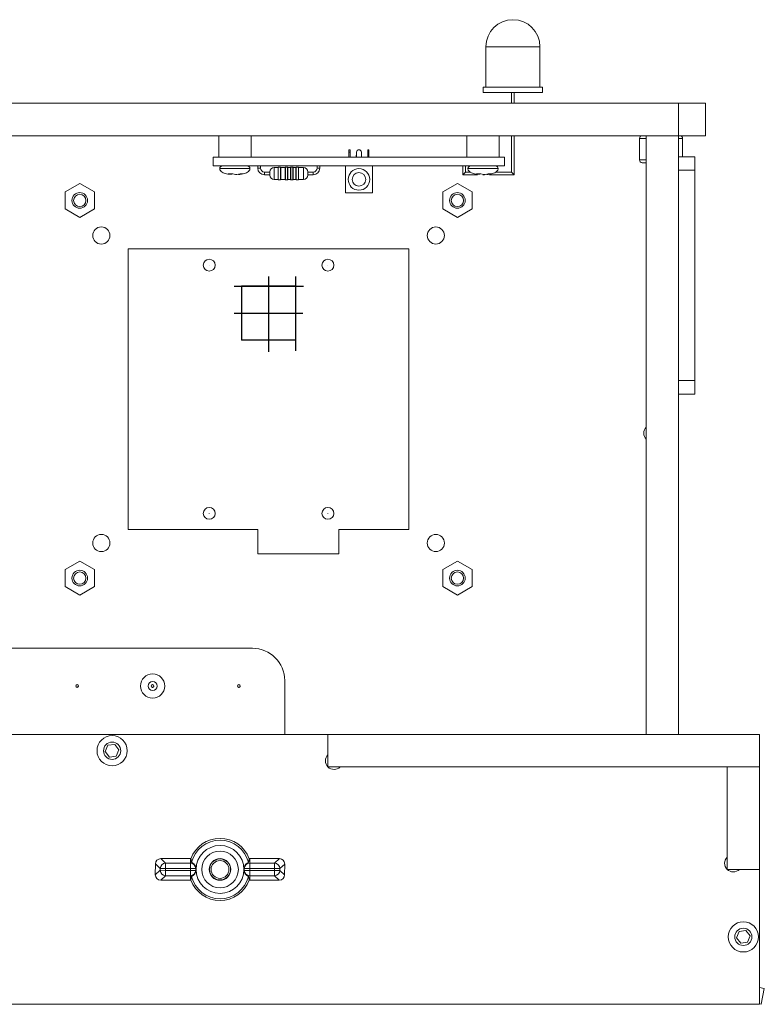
# Model space of a CAD drawing. Header units: millimetres. Extents: x 0 to 210, y 0 to 297.
# Tile 5 of 6: x 117 to 144, y 163 to 200. Entities that reach past the tile are written whole.
import ezdxf

# ---------------------------------------------------------------- set-up
doc = ezdxf.new("R2010")
doc.units = ezdxf.units.MM
doc.linetypes.add('CENTERX2', pattern=[20.32, 12.7, -2.54, 2.54, -2.54])

msp = doc.modelspace()

# ---------------------------------------------------------------- linework, layer by layer
at = {"color": 7, "linetype": 'Continuous', "lineweight": 15}
for p, q in [((134.163, 198.868), (134.163, 197.368)), ((136.163, 197.368), (136.163, 198.868)), ((134.063, 197.368), (134.063, 197.168)), ((136.263, 197.368), (134.063, 197.368)), ((136.263, 197.168), (134.063, 197.168)), ((135.113, 197.168), (135.113, 196.768)), ((135.213, 196.768), (135.213, 197.168)), ((136.263, 197.168), (136.263, 197.368)), ((85.305, 196.768), (141.305, 196.768)), ((141.305, 196.768), (141.305, 195.568)), ((141.305, 196.768), (142.305, 196.768)), ((142.305, 196.768), (142.305, 195.568)), ((85.305, 195.568), (141.305, 195.568)), ((124.255, 195.568), (124.255, 194.768)), ((125.455, 194.768), (125.455, 195.568)), ((133.455, 195.568), (133.455, 194.768)), ((134.655, 194.768), (134.655, 195.568)), ((135.113, 195.568), (135.113, 194.218)), ((135.213, 194.118), (135.213, 195.568)), ((139.855, 195.468), (139.855, 194.668)), ((140.105, 173.368), (140.105, 195.568)), ((141.305, 195.568), (142.305, 195.568)), ((141.305, 173.368), (141.305, 195.568)), ((141.455, 194.788), (141.455, 195.468)), ((129.125, 195.05), (129.085, 195.05)), ((129.085, 194.96), (129.085, 195.05)), ((129.125, 194.96), (129.085, 194.96)), ((129.085, 194.96), (129.085, 194.768)), ((129.125, 195.05), (129.125, 194.96)), ((129.125, 194.96), (129.125, 194.768)), ((129.365, 194.96), (129.365, 194.768)), ((129.545, 194.96), (129.545, 194.768)), ((129.785, 194.96), (129.785, 195.05)), ((129.785, 195.05), (129.825, 195.05)), ((129.785, 194.96), (129.785, 194.768)), ((129.825, 194.96), (129.785, 194.96)), ((129.825, 195.05), (129.825, 194.96)), ((129.825, 194.96), (129.825, 194.768)), ((124.055, 194.448), (124.055, 194.768)), ((134.855, 194.768), (124.055, 194.768)), ((129.355, 194.848), (129.355, 194.768)), ((129.355, 194.848), (129.365, 194.848)), ((129.545, 194.848), (129.555, 194.848)), ((129.555, 194.768), (129.555, 194.848)), ((134.855, 194.448), (134.855, 194.768)), ((140.105, 194.568), (139.955, 194.568)), ((141.905, 194.788), (141.305, 194.788)), ((141.905, 194.788), (141.905, 194.288)), ((134.855, 194.448), (124.055, 194.448)), ((125.705, 194.448), (125.705, 194.368)), ((125.805, 194.368), (125.805, 194.448)), ((126.155, 194.218), (125.955, 194.218)), ((126.155, 194.108), (126.155, 194.228)), ((126.455, 194.388), (126.315, 194.388)), ((126.455, 193.948), (126.455, 194.388)), ((126.545, 194.398), (126.465, 194.398)), ((126.719, 194.388), (126.555, 194.388)), ((126.555, 194.388), (126.555, 194.168)), ((126.719, 193.948), (126.719, 194.388)), ((126.809, 194.398), (126.729, 194.398)), ((126.919, 194.388), (126.819, 194.388)), ((126.819, 194.388), (126.819, 194.168)), ((126.919, 193.948), (126.919, 194.388)), ((127.009, 194.398), (126.929, 194.398)), ((127.119, 194.388), (127.019, 194.388)), ((127.019, 194.388), (127.019, 194.168)), ((127.119, 193.948), (127.119, 194.388)), ((127.209, 194.398), (127.129, 194.398)), ((127.395, 194.388), (127.219, 194.388)), ((127.219, 194.388), (127.219, 194.168)), ((127.555, 194.108), (127.555, 194.228)), ((127.755, 194.218), (127.555, 194.218)), ((127.905, 194.448), (127.905, 194.368)), ((128.005, 194.368), (128.005, 194.448)), ((128.955, 193.448), (128.955, 194.448)), ((129.955, 193.448), (129.955, 194.448)), ((133.305, 194.448), (133.305, 194.118)), ((133.405, 194.218), (133.305, 194.118)), ((133.405, 194.218), (133.405, 194.448)), ((133.584, 194.218), (133.405, 194.218)), ((135.113, 194.218), (134.526, 194.218)), ((135.213, 194.118), (135.113, 194.218)), ((141.905, 194.288), (141.305, 194.288)), ((141.905, 194.288), (141.905, 186.488)), ((124.716, 194.131), (124.61, 194.155)), ((124.716, 194.131), (124.716, 194.154)), ((124.884, 194.131), (124.777, 194.155)), ((125.955, 194.118), (126.155, 194.118)), ((126.315, 193.948), (126.455, 193.948)), ((126.465, 193.938), (126.545, 193.938)), ((126.555, 194.168), (126.555, 193.948)), ((126.555, 193.948), (126.719, 193.948)), ((126.729, 193.938), (126.809, 193.938)), ((126.819, 194.168), (126.819, 193.948)), ((126.819, 193.948), (126.919, 193.948)), ((126.929, 193.938), (127.009, 193.938)), ((127.019, 194.168), (127.019, 193.948)), ((127.019, 193.948), (127.119, 193.948)), ((127.129, 193.938), (127.209, 193.938)), ((127.219, 194.168), (127.219, 193.948)), ((127.219, 193.948), (127.395, 193.948)), ((127.555, 194.118), (127.755, 194.118)), ((133.305, 194.118), (133.845, 194.118)), ((133.916, 194.131), (133.81, 194.155)), ((133.916, 194.131), (133.916, 194.154)), ((134.084, 194.131), (133.977, 194.155)), ((134.043, 194.118), (134.109, 194.118)), ((134.292, 194.118), (135.213, 194.118)), ((118.56, 193.483), (119.105, 193.798)), ((118.56, 192.854), (118.56, 193.483)), ((119.105, 193.798), (119.65, 193.483)), ((119.65, 193.483), (119.65, 192.854)), ((132.56, 193.483), (133.105, 193.798)), ((132.56, 192.854), (132.56, 193.483)), ((133.105, 193.798), (133.65, 193.483)), ((133.65, 193.483), (133.65, 192.854)), ((129.955, 193.448), (128.955, 193.448)), ((119.105, 192.539), (118.56, 192.854)), ((119.65, 192.854), (119.105, 192.539)), ((133.105, 192.539), (132.56, 192.854)), ((133.65, 192.854), (133.105, 192.539)), ((120.905, 191.368), (131.305, 191.368)), ((120.905, 180.968), (120.905, 191.368)), ((131.305, 191.368), (131.305, 180.968)), ((141.905, 186.488), (141.305, 186.488)), ((141.905, 186.488), (141.905, 185.988)), ((141.905, 185.988), (141.305, 185.988)), ((125.705, 180.968), (120.905, 180.968)), ((125.705, 180.068), (125.705, 180.968)), ((128.705, 180.968), (128.705, 180.068)), ((131.305, 180.968), (128.705, 180.968)), ((128.705, 180.068), (125.705, 180.068)), ((118.56, 179.483), (119.105, 179.798)), ((119.105, 179.798), (119.65, 179.483)), ((132.56, 179.483), (133.105, 179.798)), ((133.105, 179.798), (133.65, 179.483)), ((118.56, 178.854), (118.56, 179.483)), ((119.65, 179.483), (119.65, 178.854)), ((132.56, 178.854), (132.56, 179.483)), ((133.65, 179.483), (133.65, 178.854)), ((119.105, 178.539), (118.56, 178.854)), ((119.65, 178.854), (119.105, 178.539)), ((133.105, 178.539), (132.56, 178.854)), ((133.65, 178.854), (133.105, 178.539)), ((125.505, 176.568), (115.305, 176.568)), ((121.805, 175.618), (121.805, 175.618)), ((126.705, 175.368), (126.705, 173.368)), ((121.805, 174.718), (121.805, 174.718)), ((112.305, 173.368), (128.305, 173.368)), ((128.305, 173.368), (128.305, 172.621)), ((128.305, 173.368), (128.305, 172.168)), ((128.305, 173.368), (144.305, 173.368)), ((144.305, 173.368), (144.305, 172.168)), ((120.15, 172.97), (120.053, 172.735)), ((120.053, 172.735), (120.208, 172.534)), ((120.402, 173.003), (120.15, 172.97)), ((120.557, 172.801), (120.402, 173.003)), ((120.459, 172.567), (120.557, 172.801)), ((120.208, 172.534), (120.459, 172.567)), ((128.305, 172.168), (144.305, 172.168)), ((128.757, 172.168), (143.105, 172.168)), ((143.105, 168.368), (143.105, 172.168)), ((143.105, 172.168), (144.305, 172.168)), ((143.105, 172.168), (143.105, 168.821)), ((144.305, 168.368), (144.305, 172.168)), ((122.108, 168.768), (122.288, 168.603)), ((122.108, 168.768), (123.205, 168.768)), ((123.205, 168.603), (123.205, 168.768)), ((125.405, 168.768), (125.405, 168.603)), ((126.504, 168.768), (125.405, 168.768)), ((126.322, 168.603), (126.504, 168.768)), ((121.909, 168.57), (121.906, 168.169)), ((121.906, 168.169), (122.089, 168.335)), ((122.089, 168.404), (121.909, 168.57)), ((122.288, 168.403), (122.089, 168.404)), ((122.089, 168.335), (122.089, 168.404)), ((122.288, 168.334), (122.089, 168.335)), ((122.288, 168.603), (122.288, 168.403)), ((122.288, 168.603), (123.205, 168.603)), ((122.288, 168.403), (122.288, 168.334)), ((122.288, 168.403), (123.205, 168.403)), ((122.288, 168.334), (122.288, 168.134)), ((122.288, 168.334), (123.205, 168.334)), ((123.205, 168.403), (123.205, 168.603)), ((123.205, 168.334), (123.205, 168.403)), ((123.205, 168.403), (123.405, 168.403)), ((123.205, 168.134), (123.205, 168.334)), ((123.205, 168.334), (123.405, 168.334)), ((123.405, 168.417), (123.405, 168.403)), ((123.405, 168.403), (123.405, 168.334)), ((123.405, 168.334), (123.405, 168.32)), ((125.205, 168.403), (125.205, 168.417)), ((125.205, 168.334), (125.205, 168.403)), ((125.405, 168.403), (125.205, 168.403)), ((125.405, 168.334), (125.205, 168.334)), ((125.205, 168.32), (125.205, 168.334)), ((125.405, 168.603), (125.405, 168.403)), ((126.322, 168.603), (125.405, 168.603)), ((125.405, 168.403), (125.405, 168.334)), ((126.322, 168.403), (125.405, 168.403)), ((125.405, 168.334), (125.405, 168.134)), ((126.321, 168.334), (125.405, 168.334)), ((126.321, 168.334), (126.322, 168.403)), ((126.321, 168.134), (126.321, 168.334)), ((126.321, 168.334), (126.521, 168.332)), ((126.322, 168.403), (126.322, 168.603)), ((126.322, 168.403), (126.521, 168.402)), ((126.704, 168.568), (126.521, 168.402)), ((126.521, 168.402), (126.521, 168.332)), ((126.521, 168.332), (126.701, 168.166)), ((126.701, 168.166), (126.704, 168.568)), ((143.105, 168.368), (144.305, 168.368)), ((143.557, 168.368), (144.305, 168.368)), ((144.305, 168.368), (144.305, 163.368)), ((122.288, 168.134), (122.106, 167.968)), ((122.106, 167.968), (123.205, 167.968)), ((122.288, 168.134), (123.205, 168.134)), ((123.205, 167.968), (123.205, 168.134)), ((126.321, 168.134), (125.405, 168.134)), ((125.405, 168.134), (125.405, 167.968)), ((126.502, 167.968), (125.405, 167.968)), ((126.502, 167.968), (126.321, 168.134)), ((143.802, 166.103), (143.55, 166.07)), ((143.957, 165.901), (143.802, 166.103)), ((143.55, 166.07), (143.453, 165.835)), ((143.453, 165.835), (143.608, 165.634)), ((143.859, 165.667), (143.957, 165.901)), ((143.608, 165.634), (143.859, 165.667)), ((144.482, 163.957), (144.305, 163.992)), ((144.364, 163.368), (144.482, 163.957)), ((144.305, 163.368), (109.305, 163.368)), ((144.305, 163.38), (144.364, 163.368))]:
    msp.add_line(p, q, dxfattribs=at)
at = {"color": 8, "linetype": 'Continuous', "lineweight": 15}
for p, q in [((135.163, 198.868), (134.163, 198.868)), ((136.163, 198.868), (135.163, 198.868)), ((140.105, 195.468), (139.855, 195.468)), ((141.455, 195.468), (141.305, 195.468)), ((139.855, 194.668), (140.105, 194.668)), ((125.415, 194.348), (124.295, 194.348)), ((125.705, 194.368), (125.805, 194.368)), ((125.955, 194.118), (125.955, 194.218)), ((126.315, 193.948), (126.315, 194.388)), ((126.465, 194.398), (126.465, 193.938)), ((126.545, 194.168), (126.545, 194.398)), ((126.729, 194.398), (126.729, 193.938)), ((126.809, 194.168), (126.809, 194.398)), ((126.929, 194.398), (126.929, 193.938)), ((127.009, 194.168), (127.009, 194.398)), ((127.129, 194.398), (127.129, 193.938)), ((127.209, 194.168), (127.209, 194.398)), ((127.395, 193.948), (127.395, 194.388)), ((127.755, 194.118), (127.755, 194.218)), ((128.005, 194.368), (127.905, 194.368)), ((134.615, 194.348), (133.495, 194.348)), ((133.495, 194.348), (133.495, 194.348)), ((126.545, 193.938), (126.545, 194.168)), ((126.809, 193.938), (126.809, 194.168)), ((127.009, 193.938), (127.009, 194.168)), ((127.209, 193.938), (127.209, 194.168))]:
    msp.add_line(p, q, dxfattribs=at)
at = {"color": 7, "linetype": 'CENTERX2'}
for p, q in [((126.106, 190.344), (126.106, 187.557)), ((127.106, 190.344), (127.106, 187.598)), ((124.828, 189.986), (127.395, 189.986)), ((124.828, 188.986), (127.378, 188.986)), ((119.006, 175.168), (119.006, 175.168)), ((121.804, 175.168), (121.804, 175.168)), ((125.006, 175.168), (125.006, 175.168))]:
    msp.add_line(p, q, dxfattribs=at)
at = {"color": 7, "linetype": 'Continuous'}
for p, q in [((127.106, 189.986), (125.106, 189.986)), ((125.106, 189.986), (125.106, 187.986)), ((127.106, 189.986), (127.106, 187.986)), ((127.106, 187.986), (125.106, 187.986))]:
    msp.add_line(p, q, dxfattribs=at)
at = {"color": 7, "linetype": 'Continuous', "lineweight": 15, "flags": 128}
msp.add_lwpolyline([(118.979, 175.126), (118.979, 175.127), (118.981, 175.129), (118.98, 175.129)], dxfattribs=at)
at = {"color": 7, "linetype": 'Continuous', "lineweight": 15}
for centre, radius in [((129.455, 193.948), 0.4), ((129.455, 193.948), 0.25), ((119.105, 193.168), 0.29), ((133.105, 193.168), 0.29), ((119.105, 193.168), 0.23), ((133.105, 193.168), 0.23), ((119.905, 191.868), 0.32), ((132.305, 191.868), 0.32), ((123.905, 190.768), 0.22), ((128.305, 190.768), 0.22), ((123.905, 190.768), 0.002), ((128.305, 190.768), 0.002), ((123.905, 181.568), 0.22), ((128.305, 181.568), 0.22), ((123.905, 181.568), 0.002), ((128.305, 181.568), 0.002), ((119.905, 180.468), 0.32), ((132.305, 180.468), 0.32), ((119.105, 179.168), 0.29), ((119.105, 179.168), 0.23), ((133.105, 179.168), 0.29), ((133.105, 179.168), 0.23), ((121.805, 175.168), 0.45), ((119.006, 175.168), 0.05), ((121.805, 175.168), 0.17), ((121.805, 175.168), 0.05), ((125.006, 175.168), 0.05), ((120.305, 172.768), 0.56), ((120.305, 172.768), 0.32), ((124.305, 168.368), 0.887), ((124.305, 168.368), 0.68), ((124.305, 168.368), 0.4), ((124.305, 168.368), 0.39), ((124.305, 168.368), 0.33), ((143.705, 165.868), 0.56), ((143.705, 165.868), 0.32)]:
    msp.add_circle(centre, radius, dxfattribs=at)
for centre, radius, start, end in [((135.163, 198.868), 1, 0, 180), ((139.955, 195.468), 0.1, 90, 180), ((141.355, 195.468), 0.1, 0, 90), ((129.455, 194.96), 0.09, 90, 180), ((129.455, 194.96), 0.09, 0, 90), ((139.955, 194.668), 0.1, 180, 270), ((124.395, 194.348), 0.1, 90, 180.0096), ((125.315, 194.348), 0.1, 359.9904, 90), ((125.955, 194.368), 0.25, 180, 270), ((125.955, 194.368), 0.15, 180, 270), ((126.315, 194.228), 0.16, 90, 180), ((126.465, 194.388), 0.01, 90, 180), ((126.545, 194.388), 0.01, 0, 90), ((126.729, 194.388), 0.01, 90, 180), ((126.809, 194.388), 0.01, 0, 90), ((126.929, 194.388), 0.01, 90, 180), ((127.009, 194.388), 0.01, 0, 90), ((127.129, 194.388), 0.01, 90, 180), ((127.209, 194.388), 0.01, 0, 90), ((127.395, 194.228), 0.16, 0, 90), ((127.755, 194.368), 0.15, 270, 0), ((127.755, 194.368), 0.25, 270, 0), ((133.595, 194.348), 0.1, 90, 180.0096), ((133.595, 194.348), 0.1, 90, 180.0096), ((134.515, 194.348), 0.1, 359.9904, 90), ((126.315, 194.108), 0.16, 180, 270), ((126.465, 193.948), 0.01, 180, 270), ((126.545, 193.948), 0.01, 270, 0), ((126.729, 193.948), 0.01, 180, 270), ((126.809, 193.948), 0.01, 270, 0), ((126.929, 193.948), 0.01, 180, 270), ((127.009, 193.948), 0.01, 270, 0), ((127.129, 193.948), 0.01, 180, 270), ((127.209, 193.948), 0.01, 270, 0), ((127.395, 194.108), 0.16, 270, 0), ((140.331, 184.542), 0.32, 135, 225), ((125.505, 175.368), 1.2, 0.0283, 90), ((119.005, 175.168), 0.05, 0.0283, 90), ((119.005, 175.168), 0.05, 0.0283, 90), ((119.006, 175.168), 0.05, 270, 90), ((121.804, 175.168), 0.05, 0.0283, 90), ((121.804, 175.168), 0.05, 0.0283, 90), ((121.805, 175.168), 0.05, 270, 90), ((125.005, 175.168), 0.05, 0.0283, 90), ((125.005, 175.168), 0.05, 0.0283, 90), ((125.006, 175.168), 0.05, 270, 90), ((119.005, 175.168), 0.05, 270, 0.0283), ((119.005, 175.168), 0.05, 270, 0.0283), ((121.804, 175.168), 0.05, 270, 0.0283), ((121.804, 175.168), 0.05, 270, 0.0283), ((125.005, 175.168), 0.05, 270, 0.0283), ((125.005, 175.168), 0.05, 270, 0.0283), ((128.531, 172.395), 0.32, 135, 315), ((124.305, 168.368), 1.15, 20.2933, 159.7067), ((124.305, 168.368), 1.087, 13.7888, 166.2112), ((143.331, 168.595), 0.32, 135, 315), ((122.29, 168.402), 0.201, 90.4433, 179.2191), ((122.29, 168.335), 0.201, 180.0466, 269.55), ((123.205, 168.403), 0.2, 0.0846, 90.0844), ((123.205, 168.334), 0.2, 269.9156, 359.9154), ((125.405, 168.403), 0.2, 89.9156, 179.9154), ((125.405, 168.334), 0.2, 180.0846, 270.0844), ((126.32, 168.335), 0.201, 270.4433, 359.2191), ((126.32, 168.402), 0.201, 0.0466, 89.55), ((124.305, 168.368), 1.15, 200.2933, 339.7067), ((124.305, 168.368), 1.087, 193.7888, 346.2112)]:
    msp.add_arc(centre, radius, start, end, dxfattribs=at)
for centre, major_axis, ratio, start_param, end_param in [((122.109, 168.568), (0.148, -0.136), 0.993608, 2.317771, 3.875711), ((123.205, 168.568), (0, 0.201), 0.997054, 6.176074, 6.283185), ((125.405, 168.568), (0, -0.201), 0.997054, 3.141593, 3.248704), ((126.503, 168.568), (-0.149, -0.135), 0.993526, 2.400474, 3.97127), ((122.107, 168.169), (0.149, 0.135), 0.993526, 2.400474, 3.97127), ((123.205, 168.169), (0, 0.201), 0.997054, 3.141593, 3.248704), ((125.405, 168.169), (0, -0.201), 0.997054, 6.176074, 6.283185), ((126.5, 168.169), (-0.148, 0.136), 0.993608, 2.317771, 3.875711)]:
    msp.add_ellipse(centre, major_axis=major_axis, ratio=ratio, start_param=start_param, end_param=end_param, dxfattribs=at)
for points, knots in [([(124.295, 194.348), (124.296, 194.334), (124.299, 194.307), (124.327, 194.258), (124.406, 194.198), (124.546, 194.144), (124.665, 194.141), (124.727, 194.139)], [0, 0, 0, 0, 0.079877, 0.156242, 0.316453, 0.644597, 1, 1, 1, 1]), ([(125.036, 194.144), (125.08, 194.146), (125.181, 194.149), (125.303, 194.198), (125.383, 194.258), (125.411, 194.307), (125.414, 194.334), (125.415, 194.348)], [0, 0, 0, 0, 0.280428, 0.64674, 0.825585, 0.910832, 1, 1, 1, 1]), ([(133.495, 194.348), (133.496, 194.334), (133.499, 194.307), (133.527, 194.258), (133.606, 194.198), (133.746, 194.144), (133.865, 194.141), (133.927, 194.139)], [0, 0, 0, 0, 0.079877, 0.156242, 0.316453, 0.644597, 1, 1, 1, 1]), ([(134.236, 194.144), (134.28, 194.146), (134.381, 194.149), (134.503, 194.198), (134.583, 194.258), (134.611, 194.307), (134.614, 194.334), (134.615, 194.348)], [0, 0, 0, 0, 0.280428, 0.64674, 0.825585, 0.910832, 1, 1, 1, 1]), ([(124.777, 194.155), (124.736, 194.153), (124.679, 194.15), (124.625, 194.154), (124.61, 194.155)], [0, 0, 0, 0, 0.720111, 1, 1, 1, 1]), ([(125.047, 194.155), (125.009, 194.147), (124.955, 194.135), (124.9, 194.132), (124.884, 194.131)], [0, 0, 0, 0, 0.7037862, 1, 1, 1, 1]), ([(125.157, 194.155), (125.119, 194.147), (125.065, 194.135), (125.01, 194.132), (124.993, 194.131)], [0, 0, 0, 0, 0.703786, 1, 1, 1, 1]), ([(125.157, 194.155), (125.132, 194.153), (125.097, 194.15), (125.058, 194.154), (125.047, 194.155)], [0, 0, 0, 0, 0.720111, 1, 1, 1, 1]), ([(133.977, 194.155), (133.936, 194.153), (133.879, 194.15), (133.825, 194.154), (133.81, 194.155)], [0, 0, 0, 0, 0.720111, 1, 1, 1, 1]), ([(134.247, 194.155), (134.209, 194.147), (134.155, 194.135), (134.1, 194.132), (134.084, 194.131)], [0, 0, 0, 0, 0.703786, 1, 1, 1, 1]), ([(134.357, 194.155), (134.319, 194.147), (134.265, 194.135), (134.21, 194.132), (134.193, 194.131)], [0, 0, 0, 0, 0.703786, 1, 1, 1, 1]), ([(134.357, 194.155), (134.332, 194.153), (134.297, 194.15), (134.258, 194.154), (134.247, 194.155)], [0, 0, 0, 0, 0.720111, 1, 1, 1, 1]), ([(123.226, 168.767), (123.228, 168.757), (123.233, 168.711), (123.242, 168.664), (123.249, 168.627)], [0, 0, 0, 0, 0.22563, 1, 1, 1, 1]), ([(125.36, 168.627), (125.363, 168.638), (125.372, 168.685), (125.379, 168.731), (125.384, 168.767)], [0, 0, 0, 0, 0.22563, 1, 1, 1, 1]), ([(123.249, 168.627), (123.25, 168.626), (123.251, 168.624), (123.26, 168.62), (123.274, 168.613), (123.292, 168.603), (123.312, 168.59), (123.333, 168.574), (123.353, 168.555), (123.369, 168.533), (123.384, 168.509), (123.395, 168.482), (123.403, 168.451), (123.404, 168.428), (123.405, 168.417)], [0, 0, 0, 0, 0.087312, 0.177133, 0.264454, 0.354458, 0.438669, 0.525987, 0.600519, 0.677401, 0.749408, 0.823129, 0.910285, 1, 1, 1, 1]), ([(123.405, 168.32), (123.404, 168.309), (123.403, 168.287), (123.395, 168.255), (123.382, 168.224), (123.365, 168.197), (123.346, 168.174), (123.326, 168.157), (123.307, 168.143), (123.29, 168.132), (123.275, 168.124), (123.263, 168.118), (123.253, 168.113), (123.25, 168.111), (123.249, 168.11), (123.249, 168.109)], [0, 0, 0, 0, 0.085443, 0.173264, 0.258741, 0.347042, 0.426406, 0.508627, 0.580235, 0.653744, 0.729053, 0.806124, 0.890008, 0.976114, 1, 1, 1, 1]), ([(125.205, 168.417), (125.205, 168.428), (125.206, 168.45), (125.215, 168.482), (125.228, 168.512), (125.245, 168.539), (125.264, 168.562), (125.284, 168.58), (125.303, 168.594), (125.32, 168.604), (125.335, 168.612), (125.347, 168.619), (125.356, 168.623), (125.36, 168.626), (125.36, 168.627), (125.36, 168.627)], [0, 0, 0, 0, 0.085443, 0.173264, 0.258741, 0.347042, 0.426406, 0.508627, 0.580235, 0.653744, 0.729053, 0.806124, 0.890008, 0.976114, 1, 1, 1, 1]), ([(125.36, 168.109), (125.36, 168.11), (125.358, 168.112), (125.349, 168.117), (125.336, 168.124), (125.318, 168.133), (125.298, 168.146), (125.277, 168.162), (125.257, 168.182), (125.24, 168.204), (125.226, 168.228), (125.215, 168.255), (125.207, 168.286), (125.205, 168.308), (125.205, 168.32)], [0, 0, 0, 0, 0.087312, 0.177133, 0.264454, 0.354458, 0.438669, 0.525987, 0.600519, 0.677401, 0.749408, 0.823129, 0.910285, 1, 1, 1, 1]), ([(123.249, 168.109), (123.247, 168.099), (123.237, 168.051), (123.231, 168.005), (123.226, 167.969)], [0, 0, 0, 0, 0.22563, 1, 1, 1, 1]), ([(125.384, 167.969), (125.382, 167.98), (125.377, 168.026), (125.367, 168.073), (125.36, 168.109)], [0, 0, 0, 0, 0.22563, 1, 1, 1, 1])]:
    msp.add_open_spline(points, degree=3, knots=knots, dxfattribs=at)

doc.saveas('drawing.dxf')
